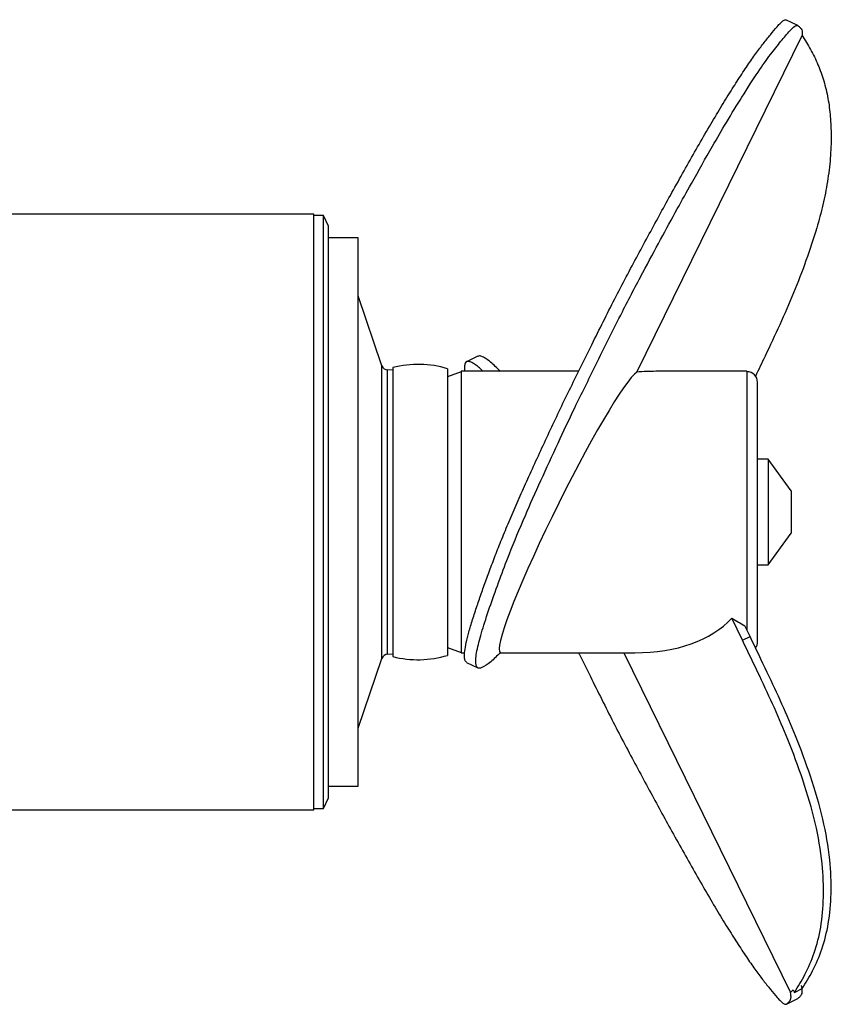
# Model space of a CAD drawing. Header units: millimetres. Extents: x 623 to 1422, y 673 to 1327.
# Tile 6 of 6: x 1037 to 1422, y 673 to 1140. Entities that reach past the tile are written whole.
import ezdxf

# ---------------------------------------------------------------- set-up
doc = ezdxf.new("R2010")
doc.units = ezdxf.units.MM

msp = doc.modelspace()

# ---------------------------------------------------------------- linework, layer by layer
at = {"color": 7, "linetype": 'Continuous', "lineweight": 25}
for p, q in [((1406.25, 1137.17), (1400.89, 1139.8)), ((1329.96, 972.91), (1408.32, 1132.47)), ((1176.68, 1047.71), (1029.18, 1047.71)), ((1176.68, 906.58), (1176.68, 1047.71)), ((1181.32, 1047.08), (1176.68, 1047.08)), ((1183.65, 1042.08), (1181.32, 1047.08)), ((1181.32, 766.08), (1181.32, 1047.08)), ((1183.65, 771.08), (1183.65, 1042.08)), ((1197.65, 1036.58), (1183.65, 1036.58)), ((1197.65, 776.58), (1197.65, 1036.58)), ((1209.02, 975.94), (1197.65, 1009.08)), ((1254.5, 980.47), (1249.14, 977.84)), ((1214.15, 973.79), (1211.7, 973.92)), ((1214.15, 975.08), (1214.15, 844.88)), ((1240.15, 974.52), (1240.15, 845.38)), ((1246.65, 973.08), (1240.15, 970.72)), ((1302.3, 973.28), (1246.65, 973.28)), ((1246.65, 973.28), (1246.65, 839.88)), ((1382.15, 973.28), (1338.91, 973.28)), ((1382.15, 973.28), (1382.15, 850.65)), ((1387.15, 845.08), (1387.15, 968.08)), ((1392.26, 931.58), (1387.15, 931.58)), ((1403.15, 916.58), (1392.26, 931.58)), ((1392.26, 931.58), (1392.26, 881.58)), ((1403.15, 916.58), (1403.15, 896.58)), ((1176.68, 765.46), (1176.68, 906.58)), ((1392.26, 881.58), (1403.15, 896.58)), ((1387.15, 881.58), (1392.26, 881.58)), ((1380.04, 845.79), (1374.97, 856.3)), ((1383.64, 847.56), (1381.16, 852.71)), ((1214.15, 844.88), (1214.15, 838.09)), ((1240.15, 845.38), (1240.15, 838.65)), ((1380.04, 845.79), (1383.64, 847.56)), ((1240.15, 842.45), (1246.65, 840.08)), ((1197.65, 804.08), (1209.02, 837.23)), ((1211.7, 839.25), (1214.15, 839.38)), ((1246.65, 839.88), (1248.26, 839.88)), ((1265.09, 839.88), (1328.93, 839.88)), ((1323.75, 839.88), (1402.83, 678.84)), ((1249.14, 835.33), (1254.5, 832.7)), ((1183.65, 776.58), (1197.65, 776.58)), ((1181.32, 766.08), (1183.65, 771.08)), ((1029.18, 765.46), (1176.68, 765.46)), ((1176.68, 766.08), (1181.32, 766.08)), ((1404.09, 680.16), (1404.71, 678.92)), ((1404.71, 678.92), (1408.32, 680.69)), ((1400.89, 673.37), (1406.25, 676))]:
    msp.add_line(p, q, dxfattribs=at)
at = {"color": 1, "linetype": 'Continuous', "lineweight": 25}
for p, q in [((1209.02, 837.23), (1209.02, 975.94)), ((1211.7, 839.25), (1211.7, 973.92))]:
    msp.add_line(p, q, dxfattribs=at)
at = {"color": 7, "linetype": 'Continuous', "lineweight": 25}
for centre, radius, start, end in [((1211.86, 976.92), 3, 198.9246, 267), ((1226.15, 928.08), 48.5, 73.2223, 104.3251), ((1382.15, 968.08), 5, 0, 90), ((1382.15, 845.08), 5, 324.943, 0), ((1211.86, 836.25), 3, 93, 161.0754), ((1226.15, 885.08), 48.5, 255.6749, 286.7777)]:
    msp.add_arc(centre, radius, start, end, dxfattribs=at)
for centre, major_axis, ratio, start_param, end_param in [((1298.18, 906.58), (33.05, 66.63), 0.089326, 0.150947, 3.145265), ((1306.16, 906.58), (84.86, 41.46), 0.615686, 0.900049, 1.00672), ((1296.18, 906.58), (84.86, -41.46), 0.615686, 5.383137, 6.09986), ((1394.84, 906.58), (66.17, -52.37), 0.624196, 4.898735, 4.984928)]:
    msp.add_ellipse(centre, major_axis=major_axis, ratio=ratio, start_param=start_param, end_param=end_param, dxfattribs=at)
for points, knots in [([(1249.17, 835.4), (1248.92, 835.56), (1248.37, 835.94), (1248.09, 837.75), (1248.21, 840.55), (1248.88, 844.48), (1250.16, 849.54), (1251.95, 855.51), (1254.04, 861.89), (1256.31, 868.49), (1258.72, 875.2), (1261.32, 882.21), (1264.2, 889.69), (1267.51, 897.81), (1271.15, 906.41), (1275.08, 915.4), (1279.3, 924.77), (1283.75, 934.47), (1288.36, 944.39), (1293.05, 954.38), (1297.92, 964.45), (1302.89, 974.48), (1308.01, 984.82), (1313.28, 995.46), (1318.76, 1006.3), (1324.25, 1016.83), (1329.71, 1027.1), (1335.13, 1037.15), (1340.51, 1047.06), (1346.01, 1057.05), (1351.61, 1067.05), (1357.34, 1077.22), (1362.96, 1087.01), (1368.38, 1096.19), (1373.38, 1104.31), (1378.09, 1111.74), (1382.45, 1118.36), (1386.45, 1124.1), (1390, 1128.79), (1393.27, 1132.82), (1396.12, 1136.33), (1398.19, 1138.54), (1399.59, 1139.69), (1400.45, 1140.01), (1400.76, 1139.81), (1400.86, 1139.74)], [0, 0, 0, 0, 0.018508, 0.040873, 0.065498, 0.090096, 0.114681, 0.139284, 0.163872, 0.185746, 0.207623, 0.229514, 0.251388, 0.273285, 0.295205, 0.317102, 0.338981, 0.361885, 0.384833, 0.407771, 0.430626, 0.453559, 0.476553, 0.501581, 0.526517, 0.551524, 0.576563, 0.601555, 0.626555, 0.65155, 0.679051, 0.706552, 0.734056, 0.761547, 0.789054, 0.815116, 0.841159, 0.867214, 0.893246, 0.919295, 0.945333, 0.961164, 0.976998, 0.992786, 1, 1, 1, 1]), ([(1265.15, 839.94), (1263.57, 838.35), (1260.25, 835.1), (1256.48, 832.59), (1253.9, 832.33), (1253.26, 835.72), (1254.13, 841.91), (1256.82, 851.47), (1260.44, 862.43), (1264.66, 874.22), (1269.78, 887.79), (1276.41, 903.7), (1284.4, 921.65), (1292.33, 938.8), (1300.89, 957.07), (1311.25, 977.87), (1321.99, 999.69), (1332.41, 1019.52), (1341.07, 1035.62), (1348.75, 1049.71), (1356.96, 1064.41), (1364.8, 1078.32), (1372.89, 1092.19), (1380.16, 1104), (1387.27, 1115.03), (1393.41, 1123.72), (1398.1, 1129.53), (1402.64, 1135.16), (1405.7, 1137.81), (1406.82, 1136.71), (1407.97, 1135.59), (1408.57, 1134.36), (1408.32, 1132.51), (1408.32, 1132.47)], [0.0119053, 0.0119053, 0.0119053, 0.0119053, 0.0490164, 0.0914656, 0.1260904, 0.1578917, 0.1943296, 0.2264532, 0.2587677, 0.2904011, 0.3192718, 0.3571315, 0.3891105, 0.4221009, 0.4526099, 0.489351, 0.5360991, 0.5717066, 0.602639, 0.632109, 0.6574806, 0.6961361, 0.7225283, 0.7542775, 0.7902337, 0.8211782, 0.8516251, 0.8795981, 0.9074192, 0.9309048, 0.9531365, 0.9832342, 0.9838451, 0.9838451, 0.9838451, 0.9838451]), ([(1408.32, 1132.47), (1409.69, 1130.28), (1412.43, 1125.89), (1415.93, 1118.73), (1418.69, 1110.98), (1420.69, 1102.74), (1421.81, 1094.04), (1422.2, 1084.52), (1421.81, 1074.24), (1420.46, 1063.25), (1418.26, 1052.22), (1414.92, 1039.68), (1410.27, 1025.71), (1404.35, 1010.4), (1397.8, 995.32), (1391.57, 982.22), (1387.69, 974.08), (1386.17, 970.9)], [0, 0, 0, 0, 0.053953, 0.107885, 0.161873, 0.215839, 0.269794, 0.323791, 0.387394, 0.450996, 0.514623, 0.578221, 0.669067, 0.75989, 0.850705, 0.941525, 1, 1, 1, 1]), ([(1265.15, 973.23), (1264.34, 974.04), (1262.73, 975.65), (1260.47, 977.7), (1258.45, 979.26), (1256.7, 980.24), (1255.32, 980.76), (1254.77, 980.47), (1254.56, 980.35)], [0, 0, 0, 0, 0.177873, 0.35562, 0.53343, 0.711398, 0.88949, 1, 1, 1, 1]), ([(1257.03, 973.28), (1256.61, 973.68), (1255.47, 974.77), (1253.79, 976.11), (1252.03, 977.27), (1250.51, 977.94), (1249.24, 978.06), (1248.43, 977.26), (1248.08, 975.69), (1248.21, 974.02), (1248.26, 973.28)], [0, 0, 0, 0, 0.077964, 0.213761, 0.349659, 0.48569, 0.621653, 0.757434, 0.893393, 1, 1, 1, 1]), ([(1404.71, 678.92), (1406.43, 681.68), (1410.04, 687.49), (1414.39, 697.75), (1417.53, 709.99), (1418.75, 724.29), (1418.09, 740.9), (1414.82, 759.66), (1408.99, 779.34), (1402.19, 797.49), (1395.21, 813.84), (1387.85, 829.44), (1382.75, 840.1), (1380.04, 845.79)], [0, 0, 0, 0, 0.065695, 0.138193, 0.215535, 0.299801, 0.391005, 0.498556, 0.613382, 0.723255, 0.810417, 0.898866, 1, 1, 1, 1]), ([(1408.32, 680.69), (1410.03, 683.46), (1413.65, 689.27), (1418, 699.52), (1421.14, 711.76), (1422.36, 726.06), (1421.7, 742.68), (1418.43, 761.43), (1412.6, 781.11), (1405.8, 799.26), (1398.82, 815.61), (1391.46, 831.21), (1386.36, 841.87), (1383.64, 847.56)], [0, 0, 0, 0, 0.065695, 0.138193, 0.215535, 0.299801, 0.391005, 0.498556, 0.613382, 0.723255, 0.810417, 0.898866, 1, 1, 1, 1]), ([(1302.3, 839.88), (1302.49, 839.49), (1304.34, 835.74), (1308.01, 828.35), (1313.28, 817.71), (1318.76, 806.87), (1324.25, 796.34), (1329.71, 786.07), (1335.13, 776.02), (1340.51, 766.11), (1346.01, 756.12), (1351.61, 746.11), (1357.34, 735.95), (1362.96, 726.16), (1368.38, 716.98), (1373.38, 708.86), (1378.09, 701.43), (1382.45, 694.81), (1386.45, 689.07), (1390, 684.38), (1393.27, 680.35), (1396.12, 676.84), (1398.19, 674.64), (1399.6, 673.47), (1400.61, 673.15), (1401.24, 673.59), (1401.81, 674.16), (1402.36, 674.75), (1402.84, 675.48), (1403.15, 676.56), (1402.93, 678.09), (1402.83, 678.84)], [0, 0, 0, 0, 0.004266, 0.040438, 0.079811, 0.11904, 0.158381, 0.197772, 0.237088, 0.276418, 0.315738, 0.359002, 0.402267, 0.445535, 0.488783, 0.532056, 0.573056, 0.614025, 0.655014, 0.695967, 0.736948, 0.77791, 0.802814, 0.827723, 0.85256, 0.877431, 0.902283, 0.926687, 0.951223, 0.975689, 1, 1, 1, 1]), ([(1406.22, 676.06), (1406.32, 676.09), (1406.65, 676.2), (1407.06, 676.71), (1407.61, 677.25), (1408.09, 677.91), (1408.46, 678.81), (1408.36, 680.07), (1408.32, 680.69)], [0, 0, 0, 0, 0.077862, 0.264855, 0.448283, 0.632622, 0.816972, 1, 1, 1, 1])]:
    msp.add_open_spline(points, degree=3, knots=knots, dxfattribs=at)
for points in [[(1408.32, 680.69), (1408.09, 681.04), (1408.04, 681.54), (1408.06, 682.11)], [(1408.32, 680.69), (1408.26, 681.12), (1408.17, 681.6), (1408.06, 682.11)], [(1402.83, 678.84), (1403.25, 679.28), (1403.67, 679.72), (1404.09, 680.16)]]:
    msp.add_open_spline(points, degree=3, dxfattribs=at)

doc.saveas('drawing.dxf')
